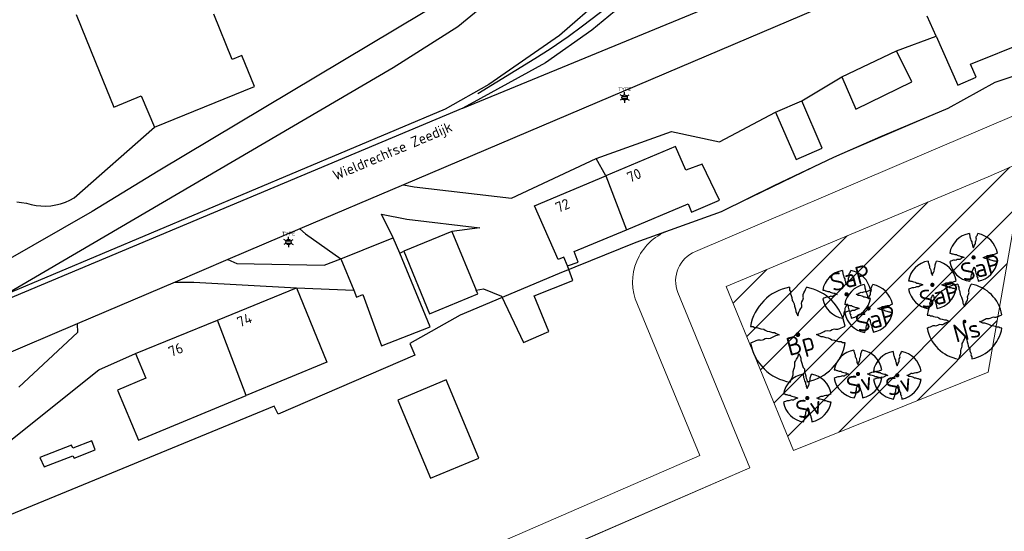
# Model space of a CAD drawing. Header units: metres. Extents: x 102000 to 105000, y 414600 to 420766.
# Tile 183 of 256: x 103701 to 103795, y 419616 to 419665. Entities that reach past the tile are written whole.
import ezdxf
from ezdxf.enums import TextEntityAlignment as Align

# ---------------------------------------------------------------- set-up
doc = ezdxf.new("R2010")
doc.units = ezdxf.units.M
doc.layers.get('0').update_dxf_attribs({"color": 8})
for name, color, linetype, lineweight in [('B-WE-VH-BEDRIJFSVLOERPLAAT-S', 8, 'Continuous', 18), ('N-GV-GR-BOOM-S', 7, 'Continuous', 25), ('N-WE-GR-BOOM-T35-500', 50, 'Continuous', 35), ('N-WE-GR-RUBUS 2 SOORTEN-A', 252, 'Continuous', 18), ('N-WE-GR-RUBUS 2 SOORTEN-G', 3, 'Continuous', 18), ('N-WE-WH-WATERLIJN-G', 150, 'Continuous', 5)]:
    doc.layers.add(name, color=color, linetype=linetype, lineweight=lineweight)
doc.styles.add('MtXpl_NLCS-ISO', font='NLCS-ISO.ttf')
doc.styles.add('NLCS-ISO', font='NLCS-ISO.ttf')
doc.styles.add('NLCS-ISO-M500-T35', font='NLCS-ISO.ttf', dxfattribs={"height": 1.75})

# ---------------------------------------------------------------- blocks, each defined once
blk = doc.blocks.new('N-SGR-BOOM_1E GROOTTE')
at = {"ltscale": 0.1}
h = blk.add_hatch(color=256, dxfattribs=at)
edge = h.paths.add_edge_path()
edge.add_arc((-0.001990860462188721, 0.003386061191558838), 0.15, 0, 360)
at = {"flags": 128}
for points in [[(-0.524, 2.9575), (-0.514, 2.7865), (-0.463, 2.7055), (-0.451, 2.6245), (-0.454, 2.5555), (-0.41, 2.4485), (-0.369, 2.3205), (-0.356, 2.1315), (-0.288, 2.0405), (-0.234, 1.9285), (-0.203, 1.7705), (-0.139, 1.5935), (-0.134, 1.4535), (-0.085, 1.3455), (-0.039, 1.2505), (-0.004, 1.1785), (0.06100000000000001, 1.3985), (0.129, 1.5215), (0.191, 1.6395), (0.24, 1.7205), (0.246, 1.8335), (0.231, 1.9505), (0.258, 2.0405), (0.313, 2.1495), (0.354, 2.2995), (0.34, 2.3615), (0.339, 2.5025), (0.381, 2.6195), (0.426, 2.7135), (0.467, 2.8215), (0.53, 2.9555)], [(-2.958, 0.5175000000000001), (-2.785, 0.5075000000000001), (-2.702, 0.4585), (-2.622, 0.4455), (-2.554, 0.4515), (-2.446, 0.4055), (-2.32, 0.3645), (-2.13, 0.3505), (-2.041, 0.2835), (-1.924, 0.2255), (-1.766, 0.1955), (-1.593, 0.1345), (-1.453, 0.1295), (-1.344, 0.0805), (-1.25, 0.0355), (-1.177, -0.0015), (-1.397, -0.0655), (-1.521, -0.1335), (-1.638, -0.1955), (-1.719, -0.2455), (-1.831, -0.2495), (-1.949, -0.2355), (-2.041, -0.2625), (-2.149, -0.3165), (-2.297, -0.3585), (-2.359, -0.3455), (-2.501, -0.3465), (-2.617, -0.3875), (-2.711, -0.4315), (-2.82, -0.4705), (-2.954, -0.5355)], [(2.952, -0.5145000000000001), (2.779, -0.5045000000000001), (2.697, -0.4545), (2.618, -0.4415), (2.55, -0.4475), (2.439, -0.4015), (2.313, -0.3605), (2.125, -0.3465), (2.034, -0.2805), (1.92, -0.2245), (1.763, -0.1925), (1.588, -0.1305), (1.446, -0.1255), (1.339, -0.0775), (1.244, -0.0305), (1.172, 0.005500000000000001), (1.392, 0.0695), (1.515, 0.1365), (1.632, 0.1995), (1.712, 0.2495), (1.824, 0.2535), (1.944, 0.2385), (2.034, 0.2665), (2.142, 0.3195), (2.292, 0.3635), (2.354, 0.3495), (2.494, 0.3485), (2.612, 0.3885), (2.706, 0.4365), (2.815, 0.4755), (2.95, 0.5385)], [(-0.479, -2.9585), (-0.414, -2.8235), (-0.373, -2.7165), (-0.33, -2.6225), (-0.289, -2.5045), (-0.288, -2.3645), (-0.303, -2.3005), (-0.26, -2.1515), (-0.208, -2.0425), (-0.18, -1.9525), (-0.193, -1.8345), (-0.188, -1.7235), (-0.138, -1.6425), (-0.075, -1.5255), (-0.007, -1.4015), (0.055, -1.1805), (0.093, -1.2535), (0.137, -1.3475), (0.186, -1.4565), (0.192, -1.5955), (0.254, -1.7715), (0.284, -1.9305), (0.34, -2.0425), (0.407, -2.1335), (0.422, -2.3225), (0.463, -2.4495), (0.508, -2.5585), (0.502, -2.6255), (0.516, -2.7085), (0.5650000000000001, -2.7875), (0.5760000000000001, -2.9405)]]:
    blk.add_lwpolyline(points, dxfattribs=at)
for start, end in [(100.0002194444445, 170.1098166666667), (10.29992500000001, 79.79196666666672), (190.3241250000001, 260.8432527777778), (281.0945583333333, 350.0620888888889)]:
    blk.add_arc((-0.001990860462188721, 0.003386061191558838), 2.999994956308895, start, end)
blk = doc.blocks.new('N-SGR-BOOM_3E GROOTTE')
at = {"ltscale": 0.1}
h = blk.add_hatch(color=256, dxfattribs=at)
edge = h.paths.add_edge_path()
edge.add_arc((-0.001990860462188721, 0.003386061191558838), 0.15, 0, 360)
at = {"flags": 128}
for points in [[(-0.2956210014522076, 1.665075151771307), (-0.2899960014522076, 1.568887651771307), (-0.2613085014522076, 1.523325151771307), (-0.2545585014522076, 1.477762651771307), (-0.2562460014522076, 1.438950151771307), (-0.2314960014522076, 1.378762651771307), (-0.2084335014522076, 1.306762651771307), (-0.2011210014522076, 1.200450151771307), (-0.1628710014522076, 1.149262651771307), (-0.1324960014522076, 1.086262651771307), (-0.1150585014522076, 0.9973876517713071), (-0.07905850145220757, 0.8978251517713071), (-0.07624600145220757, 0.8190751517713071), (-0.04868350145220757, 0.758325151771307), (-0.02280850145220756, 0.7048876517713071), (-0.003121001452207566, 0.664387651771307), (0.03344149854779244, 0.788137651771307), (0.07169149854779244, 0.8573251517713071), (0.1065664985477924, 0.923700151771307), (0.1341289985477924, 0.969262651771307), (0.1375039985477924, 1.032825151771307), (0.1290664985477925, 1.098637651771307), (0.1442539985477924, 1.149262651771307), (0.1751914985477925, 1.210575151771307), (0.1982539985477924, 1.294950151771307), (0.1903789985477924, 1.329825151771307), (0.1898164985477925, 1.409137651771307), (0.2134414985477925, 1.474950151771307), (0.2387539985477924, 1.527825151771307), (0.2618164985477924, 1.588575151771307), (0.2972539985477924, 1.663950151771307)], [(-1.664746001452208, 0.292575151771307), (-1.567433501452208, 0.286950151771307), (-1.520746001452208, 0.259387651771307), (-1.475746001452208, 0.252075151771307), (-1.437496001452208, 0.255450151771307), (-1.376746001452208, 0.229575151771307), (-1.305871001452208, 0.206512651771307), (-1.198996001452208, 0.198637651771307), (-1.148933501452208, 0.160950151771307), (-1.083121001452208, 0.128325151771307), (-0.9942460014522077, 0.111450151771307), (-0.8969335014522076, 0.07713765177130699), (-0.8181835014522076, 0.074325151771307), (-0.7568710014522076, 0.04676265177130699), (-0.7039960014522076, 0.02145015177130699), (-0.6629335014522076, 0.0006376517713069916), (-0.7866835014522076, -0.03536234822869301), (-0.8564335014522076, -0.07361234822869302), (-0.9222460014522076, -0.108487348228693), (-0.9678085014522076, -0.136612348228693), (-1.030808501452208, -0.138862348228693), (-1.097183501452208, -0.130987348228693), (-1.148933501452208, -0.146174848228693), (-1.209683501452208, -0.176549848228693), (-1.292933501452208, -0.200174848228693), (-1.327808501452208, -0.192862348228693), (-1.407683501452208, -0.193424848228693), (-1.472933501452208, -0.216487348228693), (-1.525808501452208, -0.241237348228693), (-1.587121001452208, -0.263174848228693), (-1.662496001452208, -0.299737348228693)], [(1.659628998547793, -0.287924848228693), (1.562316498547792, -0.282299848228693), (1.516191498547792, -0.254174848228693), (1.471753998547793, -0.246862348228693), (1.433503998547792, -0.250237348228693), (1.371066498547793, -0.224362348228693), (1.300191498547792, -0.201299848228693), (1.194441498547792, -0.193424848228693), (1.143253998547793, -0.156299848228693), (1.079128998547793, -0.124799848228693), (0.9908164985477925, -0.106799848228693), (0.8923789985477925, -0.07192484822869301), (0.8125039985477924, -0.06911234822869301), (0.7523164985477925, -0.04211234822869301), (0.6988789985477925, -0.01567484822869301), (0.6583789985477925, 0.004575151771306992), (0.7821289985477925, 0.04057515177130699), (0.8513164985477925, 0.07826265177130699), (0.9171289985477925, 0.113700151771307), (0.9621289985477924, 0.141825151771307), (1.025128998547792, 0.144075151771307), (1.092628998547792, 0.135637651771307), (1.143253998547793, 0.151387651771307), (1.204003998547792, 0.181200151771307), (1.288378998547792, 0.205950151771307), (1.323253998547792, 0.198075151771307), (1.402003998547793, 0.197512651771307), (1.468378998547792, 0.220012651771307), (1.521253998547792, 0.247012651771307), (1.582566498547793, 0.268950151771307), (1.658503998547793, 0.304387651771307)], [(-0.2703085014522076, -1.662674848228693), (-0.2337460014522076, -1.586737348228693), (-0.2106835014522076, -1.526549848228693), (-0.1864960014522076, -1.473674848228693), (-0.1634335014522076, -1.407299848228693), (-0.1628710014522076, -1.328549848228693), (-0.1713085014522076, -1.292549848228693), (-0.1471210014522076, -1.208737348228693), (-0.1178710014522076, -1.147424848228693), (-0.1021210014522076, -1.096799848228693), (-0.1094335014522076, -1.030424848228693), (-0.1066210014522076, -0.967987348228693), (-0.07849600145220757, -0.9224248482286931), (-0.04305850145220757, -0.856612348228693), (-0.004808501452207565, -0.786862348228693), (0.03006649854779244, -0.662549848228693), (0.05144149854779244, -0.703612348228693), (0.07619149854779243, -0.756487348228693), (0.1037539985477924, -0.817799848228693), (0.1071289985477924, -0.8959873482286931), (0.1420039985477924, -0.9949873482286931), (0.1588789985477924, -1.084424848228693), (0.1903789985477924, -1.147424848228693), (0.2280664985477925, -1.198612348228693), (0.2365039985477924, -1.304924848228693), (0.2595664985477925, -1.376362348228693), (0.2848789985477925, -1.437674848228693), (0.2815039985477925, -1.475362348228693), (0.2893789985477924, -1.522049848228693), (0.3169414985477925, -1.566487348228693), (0.3231289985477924, -1.652549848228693)]]:
    blk.add_lwpolyline(points, dxfattribs=at)
for start, end in [(100.0002194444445, 170.1098166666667), (10.29992500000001, 79.79196666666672), (190.3241250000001, 260.8432527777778), (281.0945583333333, 350.0620888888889)]:
    blk.add_arc((-0.001990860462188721, 0.003386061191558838), 1.687497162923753, start, end)

msp = doc.modelspace()

# ---------------------------------------------------------------- hatches: boundary and pattern name
at = {"layer": 'N-WE-GR-RUBUS 2 SOORTEN-A'}
h = msp.add_hatch(dxfattribs=at)
h.set_pattern_fill('ANSI31', color=256)
h.set_pattern_definition([(45, (0, 500), (-2.245064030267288, 2.245064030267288), [])])
h.paths.add_polyline_path([(103775.2631636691, 419624.0441881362), (103793.8859179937, 419631.5413807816), (103796.2779193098, 419645.2083006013), (103807.0413040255, 419647.8159729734), (103808.8514457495, 419656.7915813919), (103793.908, 419650.225), (103768.8235235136, 419639.7271588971)])

# ---------------------------------------------------------------- linework, layer by layer
at = {"transparency": 33554687}
for p, q in [((103791.67, 419672.308), (103737.936, 419649.445)), ((103743.77, 419668.285), (103714.489, 419650.744)), ((103743.164, 419664.595), (103747.461, 419668.155)), ((103758.178, 419668.364), (103752.866, 419663.735)), ((103760.857, 419668.297), (103755.963, 419664.262)), ((103755.082, 419664.649), (103758.269, 419667.091)), ((103743.619, 419656.795), (103766.507, 419666.197)), ((103706.632, 419665.75), (103708.481, 419661.197)), ((103721.548, 419661.447), (103719.789, 419665.776)), ((103788.908, 419663.68), (103788.057, 419665.602)), ((103736.962, 419660.683), (103743.164, 419664.595)), ((103755.963, 419664.262), (103751.549, 419661.119)), ((103753.698, 419663.653), (103755.082, 419664.649)), ((103752.866, 419663.735), (103746.126, 419659.05)), ((103751.972, 419662.474), (103753.698, 419663.653)), ((103785.13, 419662.276), (103788.908, 419663.68)), ((103788.908, 419663.68), (103790.992, 419658.978)), ((103792.212, 419661.006), (103798.649, 419663.608)), ((103750.509, 419661.528), (103751.972, 419662.474)), ((103779.884, 419659.79), (103785.13, 419662.276)), ((103786.61, 419659.295), (103785.13, 419662.276)), ((103722.474, 419661.823), (103721.548, 419661.447)), ((103723.678, 419658.858), (103722.474, 419661.823)), ((103745.053, 419658.189), (103750.509, 419661.528)), ((103699.731, 419638.885), (103736.962, 419660.683)), ((103708.481, 419661.197), (103710.227, 419656.896)), ((103751.549, 419661.119), (103745.308, 419657.716)), ((103792.744, 419659.754), (103792.212, 419661.006)), ((103776.068, 419657.479), (103779.884, 419659.79)), ((103779.884, 419659.79), (103781.245, 419656.69)), ((103790.992, 419658.978), (103792.744, 419659.754)), ((103714.112, 419654.973), (103723.678, 419658.858)), ((103746.126, 419659.05), (103741.951, 419656.68)), ((103781.245, 419656.69), (103786.61, 419659.295)), ((103710.227, 419656.896), (103712.855, 419657.966)), ((103712.855, 419657.966), (103714.112, 419654.973)), ((103745.308, 419657.716), (103743.619, 419656.795)), ((103743.619, 419656.795), (103696.566, 419637.025)), ((103741.951, 419656.68), (103699.731, 419638.885)), ((103773.564, 419656.414), (103776.068, 419657.479)), ((103778.02, 419652.949), (103776.068, 419657.479)), ((103768.178, 419653.569), (103773.564, 419656.414)), ((103773.564, 419656.414), (103775.516, 419651.884)), ((103706.447, 419648.205), (103714.112, 419654.973)), ((103756.386, 419651.975), (103763.604, 419654.547)), ((103763.604, 419654.547), (103768.178, 419653.569)), ((103763.97, 419653.107), (103757.329, 419650.308)), ((103764.976, 419650.842), (103763.97, 419653.107)), ((103775.516, 419651.884), (103778.02, 419652.949)), ((103748.29, 419648.188), (103756.386, 419651.975)), ((103757.329, 419650.308), (103756.386, 419651.975)), ((103766.525, 419651.433), (103764.976, 419650.842)), ((103768.183, 419647.975), (103766.525, 419651.433)), ((103714.489, 419650.744), (103708.168, 419646.891)), ((103750.499, 419647.429), (103757.329, 419650.308)), ((103757.329, 419650.308), (103759.293, 419645.158)), ((103737.936, 419649.445), (103728.033, 419645.231)), ((103737.936, 419649.445), (103738.973, 419649.275)), ((103738.973, 419649.275), (103748.29, 419648.188)), ((103706.028, 419647.98), (103706.447, 419648.205)), ((103700.935, 419647.817), (103701.4, 419647.772)), ((103701.4, 419647.772), (103701.86, 419647.689)), ((103701.86, 419647.689), (103702.319, 419647.564)), ((103702.319, 419647.564), (103702.786, 419647.477)), ((103702.786, 419647.477), (103703.259, 419647.43)), ((103703.259, 419647.43), (103703.735, 419647.423)), ((103703.735, 419647.423), (103704.209, 419647.456)), ((103704.209, 419647.456), (103704.679, 419647.529)), ((103704.679, 419647.529), (103705.141, 419647.641)), ((103705.141, 419647.641), (103705.592, 419647.792)), ((103705.592, 419647.792), (103706.028, 419647.98)), ((103752.747, 419642.302), (103750.499, 419647.429)), ((103759.293, 419645.158), (103765.205, 419647.626)), ((103765.205, 419647.626), (103765.5, 419646.851)), ((103765.5, 419646.851), (103768.183, 419647.975)), ((103708.168, 419646.891), (103699.64, 419642.033)), ((103736.972, 419644.387), (103735.857, 419646.639)), ((103735.857, 419646.639), (103738.282, 419646.18)), ((103738.282, 419646.18), (103745.25, 419645.353)), ((103745.25, 419645.353), (103742.59, 419645)), ((103728.033, 419645.231), (103721.144, 419642.3)), ((103728.033, 419645.231), (103728.565, 419644.766)), ((103728.565, 419644.766), (103731.969, 419642.364)), ((103736.219, 419644.098), (103736.972, 419644.387)), ((103737.587, 419642.898), (103736.972, 419644.387)), ((103742.59, 419645), (103737.975, 419643.092)), ((103742.59, 419645), (103744.919, 419639.366)), ((103754.297, 419643.072), (103759.293, 419645.158)), ((103731.969, 419642.364), (103736.219, 419644.098)), ((103737.587, 419642.898), (103737.975, 419643.092)), ((103740.498, 419635.85), (103737.587, 419642.898)), ((103737.975, 419643.092), (103740.447, 419637.112)), ((103753.283, 419642.539), (103752.747, 419642.302)), ((103753.638, 419641.705), (103753.283, 419642.539)), ((103754.651, 419642.059), (103754.297, 419643.072)), ((103721.144, 419642.3), (103716.101, 419640.154)), ((103721.144, 419642.3), (103722.014, 419641.927)), ((103722.014, 419641.927), (103730.368, 419641.756)), ((103730.368, 419641.756), (103731.969, 419642.364)), ((103731.969, 419642.364), (103733.192, 419639.386)), ((103753.638, 419641.705), (103754.651, 419642.059)), ((103754.161, 419640.296), (103753.638, 419641.705)), ((103716.101, 419640.154), (103706.724, 419636.164)), ((103716.101, 419640.154), (103717.881, 419640.137)), ((103717.881, 419640.137), (103727.698, 419639.597)), ((103750.443, 419638.816), (103754.161, 419640.296)), ((103720.147, 419636.517), (103727.698, 419639.597)), ((103727.698, 419639.597), (103733.192, 419639.386)), ((103727.698, 419639.597), (103730.599, 419632.485)), ((103733.192, 419639.386), (103733.469, 419638.711)), ((103733.469, 419638.711), (103734.047, 419638.946)), ((103734.047, 419638.946), (103735.842, 419634.056)), ((103740.447, 419637.112), (103745.062, 419639.02)), ((103744.919, 419639.366), (103745.619, 419639.486)), ((103745.062, 419639.02), (103744.919, 419639.366)), ((103745.619, 419639.486), (103747.344, 419638.792)), ((103747.344, 419638.792), (103749.423, 419634.351)), ((103751.864, 419635.421), (103750.443, 419638.816)), ((103706.724, 419636.164), (103698.85, 419632.814)), ((103706.724, 419636.164), (103706.763, 419635.32)), ((103712.318, 419633.324), (103720.147, 419636.517)), ((103722.9, 419629.291), (103720.147, 419636.517)), ((103706.763, 419635.32), (103701.157, 419630.097)), ((103735.842, 419634.056), (103740.498, 419635.85)), ((103749.423, 419634.351), (103751.864, 419635.421)), ((103708.786, 419631.754), (103712.318, 419633.324)), ((103712.318, 419633.324), (103713.287, 419630.966)), ((103730.599, 419632.485), (103722.9, 419629.291)), ((103699.059, 419623.981), (103708.786, 419631.754)), ((103713.287, 419630.966), (103710.593, 419629.813)), ((103742.024, 419630.79), (103737.417, 419628.86)), ((103745.156, 419623.312), (103742.024, 419630.79)), ((103710.593, 419629.813), (103712.588, 419625.011)), ((103712.588, 419625.011), (103722.9, 419629.291)), ((103737.417, 419628.86), (103740.549, 419621.382)), ((103708.113, 419624.943), (103706.305, 419624.266)), ((103708.442, 419624.101), (103708.113, 419624.943)), ((103706.175, 419624.541), (103703.158, 419623.371)), ((103706.305, 419624.266), (103706.175, 419624.541)), ((103706.421, 419623.295), (103708.442, 419624.101)), ((103703.158, 419623.371), (103703.568, 419622.477)), ((103703.568, 419622.477), (103706.323, 419623.509)), ((103706.323, 419623.509), (103706.421, 419623.295)), ((103740.549, 419621.382), (103745.156, 419623.312))]:
    msp.add_line(p, q, dxfattribs=at)
at = {"ltscale": 0.1}
for p, q in [((103758.8923960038, 419657.9330368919), (103758.6731836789, 419658.059599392)), ((103758.8923960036, 419657.6799118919), (103758.6731836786, 419657.553349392)), ((103759.1116088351, 419658.0595993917), (103759.1116088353, 419658.3127243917)), ((103759.3308216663, 419657.9330368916), (103759.5500339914, 419658.0595993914)), ((103759.3308216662, 419657.6799118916), (103759.5500339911, 419657.5533493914)), ((103759.1116088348, 419657.5533493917), (103759.1116088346, 419657.3002243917)), ((103726.9444923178, 419644.2350283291), (103726.944492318, 419644.4881533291)), ((103726.7252794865, 419644.1084658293), (103726.5060671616, 419644.2350283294)), ((103726.7252794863, 419643.8553408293), (103726.5060671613, 419643.7287783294)), ((103726.9444923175, 419643.7287783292), (103726.9444923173, 419643.4756533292)), ((103727.163705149, 419644.108465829), (103727.3829174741, 419644.2350283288)), ((103727.1637051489, 419643.855340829), (103727.3829174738, 419643.7287783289))]:
    msp.add_line(p, q, dxfattribs=at)
for p, q in [((103758.8790743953, 419657.9064743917), (103759.3441432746, 419657.9064743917)), ((103758.8790743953, 419657.7064743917), (103759.3441432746, 419657.7064743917)), ((103726.711957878, 419644.0819033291), (103727.1770267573, 419644.0819033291)), ((103726.711957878, 419643.8819033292), (103727.1770267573, 419643.8819033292))]:
    msp.add_line(p, q)
at = {"transparency": 33554687, "flags": 128}
msp.add_lwpolyline([(103807.6725002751, 419665.0720292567), (103800.0690248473, 419661.080941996), (103794.5339310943, 419659.240603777), (103790.050900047, 419656.7504847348), (103788.0066141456, 419655.8930978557), (103783.6070691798, 419654.0479489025), (103779.1120939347, 419652.0519815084), (103773.379849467, 419649.3529109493), (103768.3525696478, 419646.8578327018), (103760.1756853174, 419643.9303184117), (103752.8441077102, 419640.965780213), (103743.368462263, 419636.9688620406), (103738.5583444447, 419634.2822997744), (103739.0256397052, 419633.1477924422), (103725.9469747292, 419627.5127969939), (103725.5770789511, 419628.2620730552), (103699.1324354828, 419617.41333934)], dxfattribs=at)
at = {"ltscale": 0.1}
for centre in [(103759.111608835, 419657.8064743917), (103726.9444923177, 419643.9819033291)]:
    msp.add_circle(centre, 0.2531250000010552, dxfattribs=at)
at = {"layer": 'B-WE-VH-BEDRIJFSVLOERPLAAT-S'}
msp.add_lwpolyline([(103654.148, 419571.515), (103771.0893414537, 419622.3619099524)], dxfattribs=at)
at = {"layer": 'N-WE-GR-RUBUS 2 SOORTEN-G', "color": 8}
msp.add_lwpolyline([(103652.9517653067, 419574.2661856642), (103766.2993894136, 419623.5505222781), (103760.1255909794, 419638.532033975, -0.426901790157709), (103763.7273914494, 419645.2019116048), (103768.3525696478, 419646.8578327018), (103779.1120939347, 419652.0519815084), (103790.050900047, 419656.7504847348), (103794.5339310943, 419659.240603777), (103800.0690248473, 419661.080941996)], format="xyb", dxfattribs=at)
msp.add_lwpolyline([(103775.2631636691, 419624.0441881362), (103793.8859179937, 419631.5413807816), (103796.2779193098, 419645.2083006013), (103807.0413040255, 419647.8159729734), (103808.8514457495, 419656.7915813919), (103793.908, 419650.225), (103768.8235235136, 419639.7271588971)], close=True, dxfattribs=at)
msp.add_lwpolyline([(103775.2631636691, 419624.0441881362), (103793.8859179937, 419631.5413807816), (103796.2779193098, 419645.2083006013), (103807.0413040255, 419647.8159729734), (103808.8514457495, 419656.7915813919), (103793.908, 419650.225), (103768.8235235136, 419639.7271588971)], close=True, dxfattribs=at)
at = {"layer": 'N-WE-WH-WATERLIJN-G', "color": 8, "flags": 128}
msp.add_lwpolyline([(103654.148, 419571.515), (103703.142, 419592.83), (103712.401, 419596.858), (103732.189, 419605.467), (103750.055, 419613.24), (103771.0893414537, 419622.3619099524), (103764.2006244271, 419639.1385535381, -0.4079335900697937), (103765.8855808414, 419643.074536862), (103788.0041936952, 419652.5022403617), (103806.897358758, 419660.5551485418, -0.6040870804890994)], format="xyb", dxfattribs=at)

# ---------------------------------------------------------------- block references
at = {"layer": 'N-GV-GR-BOOM-S', "transparency": 33554687}
for name, p, xscale, yscale, zscale in [('N-SGR-BOOM_3E GROOTTE', (103792.5055731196, 419642.5013229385), 1.372769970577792, 1.372769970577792, 1.372769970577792), ('N-SGR-BOOM_3E GROOTTE', (103788.5626465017, 419639.8767918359), 1.372769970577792, 1.372769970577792, 1.372769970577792), ('N-SGR-BOOM_3E GROOTTE', (103780.351104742, 419638.9709950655), 1.372769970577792, 1.372769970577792, 1.372769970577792), ('N-SGR-BOOM_3E GROOTTE', (103782.4530128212, 419637.6200141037), 1.372769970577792, 1.372769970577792, 1.372769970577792), ('N-SGR-BOOM_1E GROOTTE', (103791.6434576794, 419636.3702069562), 1.210859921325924, 1.210859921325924, 1.210859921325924), ('N-SGR-BOOM_1E GROOTTE', (103775.6886063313, 419635.1135487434), 1.533157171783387, 1.533157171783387, 1.533157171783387), ('N-SGR-BOOM_3E GROOTTE', (103781.4461275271, 419631.3477871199), 1.372769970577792, 1.372769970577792, 1.372769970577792), ('N-SGR-BOOM_3E GROOTTE', (103785.2006522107, 419631.223456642), 1.372769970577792, 1.372769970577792, 1.372769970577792), ('N-SGR-BOOM_3E GROOTTE', (103776.5932037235, 419629.0480794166), 1.372769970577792, 1.372769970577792, 1.372769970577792)]:
    msp.add_blockref(name, p, dxfattribs=dict(at, xscale=xscale, yscale=yscale, zscale=zscale))

# ---------------------------------------------------------------- texts
at = {"transparency": 33554687, "style": 'MtXpl_NLCS-ISO'}
for s, rotation, p in [('Wieldrechtse Zeedijk', 22.9503630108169, (103731.4445366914, 419649.8465300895)), ('70', 22.86101602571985, (103759.6022362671, 419649.6386809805)), ('72', 22.63183290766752, (103752.7569483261, 419646.7563506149)), ('74', 22.00157933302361, (103722.2819618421, 419635.7917596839)), ('76', 21.88698777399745, (103715.7143367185, 419632.9621173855))]:
    msp.add_text(s, height=1, rotation=rotation, dxfattribs=at).set_placement(p)
at = {"style": 'NLCS-ISO'}
for p in [(103759.1116088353, 419658.3127243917), (103726.944492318, 419644.4881533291)]:
    msp.add_attdef('TYPE', text='', height=0.36, dxfattribs=at).set_placement(p, align=Align.BOTTOM_CENTER)
at = {"layer": 'N-WE-GR-BOOM-T35-500', "style": 'NLCS-ISO-M500-T35'}
for s, p in [('SaP', (103791.540383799, 419640.1687756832)), ('SaP', (103779.0471905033, 419639.1895673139)), ('SaP', (103787.5974571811, 419637.5442445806)), ('SaP', (103781.4878235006, 419635.2874668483)), ('Ns', (103790.8257573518, 419634.3200174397)), ('Bp', (103774.8709060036, 419633.063359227)), ('Sv', (103780.6284271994, 419629.2975976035)), ('Sv', (103784.3829518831, 419629.1732671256)), ('Sv', (103775.7755033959, 419626.9978899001))]:
    msp.add_text(s, height=1.75, rotation=15.09, dxfattribs=at).set_placement(p)

doc.saveas('drawing.dxf')
